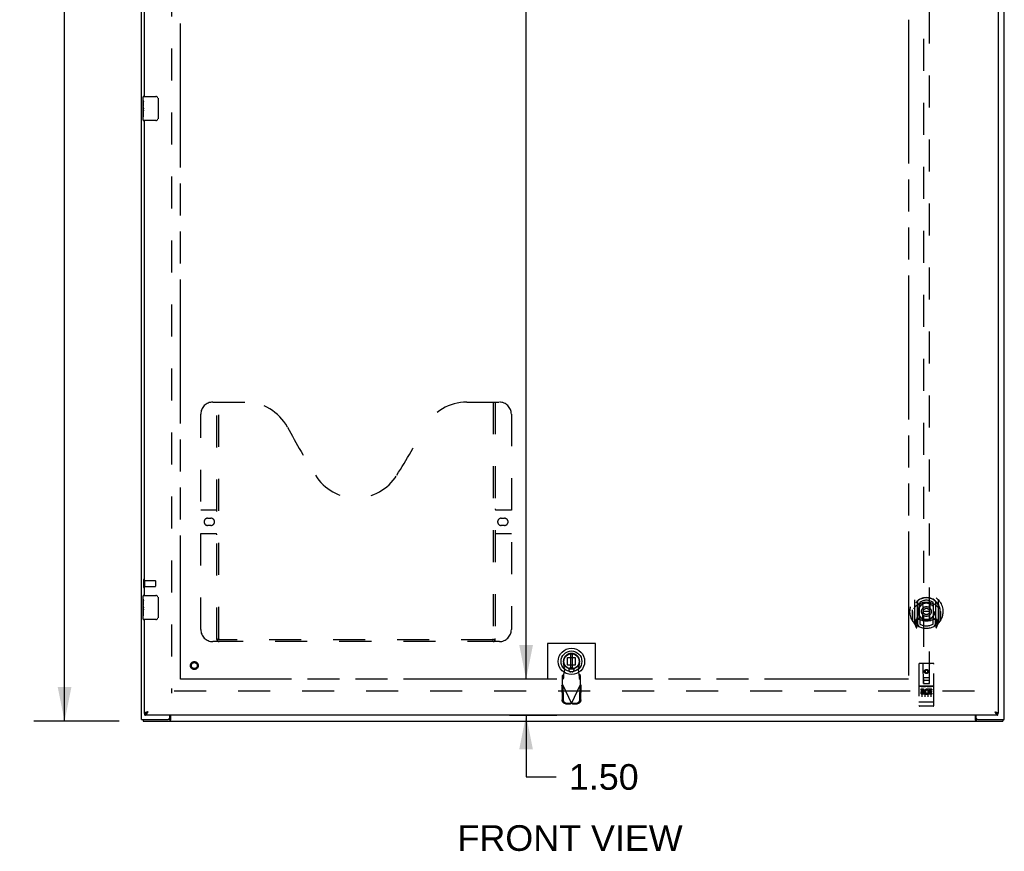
# Model space of a CAD drawing. Header units: inches. Extents: x 0 to 243, y 0 to 157.
# Tile 3 of 9: x 60 to 101, y 39 to 74. Entities that reach past the tile are written whole.
import ezdxf

# ---------------------------------------------------------------- set-up
doc = ezdxf.new("R2010")
doc.units = ezdxf.units.IN
doc.header["$LTSCALE"] = 13.357143
doc.header["$MEASUREMENT"] = 0
doc.linetypes.add('HIDDEN', pattern=[0.2, 0.1, -0.1])
doc.linetypes.add('PHANTOM', pattern=[0.8, 0.45, -0.05, 0.1, -0.05, 0.1, -0.05])
doc.layers.get('0').update_dxf_attribs({"linetype": 'CONTINUOUS'})
for name, color, linetype in [('02___PRT_ALL_AXES', 7, 'CONTINUOUS'), ('AVAILABLE_DOOR_SPACE', 7, 'CONTINUOUS'), ('DEFAULT_2', 8, 'HIDDEN'), ('DIMENSIONS', 7, 'CONTINUOUS')]:
    doc.layers.add(name, color=color, linetype=linetype)
doc.styles.get("Standard").update_dxf_attribs({"font": 'arial.ttf'})
doc.dimstyles.new('DIMSTYLE_1', dxfattribs={"dimtxt": 1.071429, "dimasz": 1.428571, "dimexe": 0.09, "dimexo": 0.07, "dimgap": 0.0375, "dimtad": 0, "dimtih": 1, "dimtoh": 1, "dimzin": 4, "dimdsep": 46, "dimtxsty": 'Standard', "dimblk": '_FILLED', "dimblk1": '_FILLED', "dimblk2": '_FILLED', "dimcen": 0.09, "dimazin": 1, "dimtfac": 1, "dimtdec": 3, "dimtofl": 0, "dimtmove": 0, "dimatfit": 3, "dimldrblk": '_FILLED', "dimfxl": 1, "dimtolj": 1, "dimtzin": 4, "dimarcsym": 0})

# ---------------------------------------------------------------- blocks, each defined once
blk = doc.blocks.new('_FILLED')
at = {"color": 0, "linetype": 'ByBlock'}
blk.add_solid([(0, 0), (-1, 0.2), (-1, -0.2)], dxfattribs=at)
blk = doc.blocks.new('*D2')
at = {"layer": 'DIMENSIONS', "color": 2, "linetype": 'Continuous'}
for p, q in [((82.68, 115.012), (80.707, 115.012)), ((81.394, 115.012), (81.394, 81.833)), ((81.394, 46.512), (81.394, 79.69)), ((82.68, 46.512), (80.756, 46.512))]:
    blk.add_line(p, q, dxfattribs=at)
at = {"layer": 'DIMENSIONS', "color": 2, "linetype": 'Continuous', "xscale": 1.4285714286, "yscale": 1.4285714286, "zscale": 1.4285714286}
for p, rotation in [((81.394, 115.012), 90), ((81.394, 46.512), 270)]:
    blk.add_blockref('_FILLED', p, dxfattribs=dict(at, rotation=rotation))
at = {"layer": 'DIMENSIONS', "color": 2, "linetype": 'Continuous', "insert": (81.394, 81.297), "char_height": 1.0714, "width": 3.74403, "attachment_point": 2, "line_spacing_factor": 0.9}
blk.add_mtext('68.50', dxfattribs=at)
blk = doc.blocks.new('*D3')
at = {"layer": 'DIMENSIONS', "color": 2, "linetype": 'Continuous'}
for p, q in [((81.394, 46.512), (81.394, 49.369)), ((82.68, 46.512), (80.707, 46.512)), ((80.707, 45.012), (82.68, 45.012)), ((81.394, 45.012), (81.394, 42.436)), ((81.394, 42.436), (82.644, 42.436))]:
    blk.add_line(p, q, dxfattribs=at)
at = {"layer": 'DIMENSIONS', "color": 2, "linetype": 'Continuous', "xscale": 1.4285714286, "yscale": 1.4285714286, "zscale": 1.4285714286}
for p, rotation in [((81.394, 46.512), 270), ((81.394, 45.012), 90)]:
    blk.add_blockref('_FILLED', p, dxfattribs=dict(at, rotation=rotation))
at = {"layer": 'DIMENSIONS', "color": 2, "linetype": 'Continuous', "insert": (83.18, 42.972), "char_height": 1.0714, "width": 2.91158, "attachment_point": 1, "line_spacing_factor": 0.9}
blk.add_mtext('1.50', dxfattribs=at)
blk = doc.blocks.new('*D4')
at = {"layer": 'DIMENSIONS', "color": 2, "linetype": 'Continuous'}
for p, q in [((65.475, 90.31), (62.618, 90.31)), ((66.975, 90.31), (69.722, 90.31))]:
    blk.add_line(p, q, dxfattribs=at)
at = {"layer": 'DIMENSIONS', "color": 2, "linetype": 'Continuous', "xscale": 1.4285714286, "yscale": 1.4285714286, "zscale": 1.4285714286}
blk.add_blockref('_FILLED', (65.475, 90.31), dxfattribs=at)
at = {"layer": 'DIMENSIONS', "color": 2, "linetype": 'Continuous', "xscale": 1.4285714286, "yscale": 1.4285714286, "zscale": 1.4285714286, "rotation": 180}
blk.add_blockref('_FILLED', (66.975, 90.31), dxfattribs=at)
at = {"layer": 'DIMENSIONS', "color": 2, "linetype": 'Continuous', "insert": (70.258, 90.846), "char_height": 1.0714, "width": 2.91158, "attachment_point": 1, "line_spacing_factor": 0.9}
blk.add_mtext('1.50', dxfattribs=at)
blk = doc.blocks.new('*D12')
at = {"layer": 'DIMENSIONS', "color": 2, "linetype": 'Continuous'}
for p, q in [((64.413, 116.762), (60.85, 116.762)), ((62.136, 116.762), (62.136, 81.833)), ((62.136, 44.762), (62.136, 79.69)), ((64.413, 44.762), (60.85, 44.762))]:
    blk.add_line(p, q, dxfattribs=at)
at = {"layer": 'DIMENSIONS', "color": 2, "linetype": 'Continuous', "xscale": 1.4285714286, "yscale": 1.4285714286, "zscale": 1.4285714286}
for p, rotation in [((62.136, 116.762), 90), ((62.136, 44.762), 270)]:
    blk.add_blockref('_FILLED', p, dxfattribs=dict(at, rotation=rotation))
at = {"layer": 'DIMENSIONS', "color": 2, "linetype": 'Continuous', "insert": (62.136, 81.297), "char_height": 1.0714, "width": 3.74403, "attachment_point": 2, "line_spacing_factor": 0.9}
blk.add_mtext('72.00', dxfattribs=at)

msp = doc.modelspace()

# ---------------------------------------------------------------- linework, layer by layer
at = {"color": 3, "linetype": 'Continuous'}
for p, q in [((65.35, 44.837), (65.35, 116.687)), ((101.35, 44.837), (101.35, 116.687)), ((101.1, 116.437), (101.1, 45.087)), ((65.35, 44.837), (66.465, 44.837)), ((101.087, 45.012), (65.488, 45.012)), ((65.62, 45.157), (65.6, 45.15)), ((66.525, 44.897), (66.525, 45.012)), ((66.552, 45.012), (66.552, 44.805)), ((100.148, 44.805), (100.148, 45.012)), ((100.175, 44.897), (100.175, 45.012)), ((100.235, 44.837), (101.35, 44.837)), ((65.413, 44.762), (101.287, 44.762))]:
    msp.add_line(p, q, dxfattribs=at)
at = {"color": 7, "linetype": 'Continuous'}
for p, q in [((65.43, 70.845), (65.94, 70.845)), ((66.04, 70.745), (66.04, 69.945)), ((65.415, 70.23), (65.415, 70.263)), ((65.415, 69.86), (65.415, 69.999)), ((65.94, 69.845), (65.43, 69.845)), ((65.43, 50.012), (65.94, 50.012)), ((66.04, 49.912), (66.04, 49.112)), ((65.415, 49.396), (65.415, 49.43)), ((65.415, 49.027), (65.415, 49.166)), ((65.94, 49.012), (65.43, 49.012)), ((65.413, 44.837), (65.413, 44.762)), ((65.475, 45.087), (65.488, 45.087)), ((65.488, 45.012), (65.488, 45.087)), ((65.541, 45.1), (65.548, 45.104)), ((65.548, 45.104), (65.554, 45.107)), ((66.522, 44.837), (66.465, 44.837)), ((66.522, 44.837), (66.522, 44.762)), ((100.235, 44.837), (100.178, 44.837)), ((100.178, 44.837), (100.178, 44.762)), ((101.015, 45.111), (101.021, 45.107)), ((101.021, 45.107), (101.028, 45.104)), ((101.1, 45.087), (101.087, 45.087)), ((101.087, 45.012), (101.087, 45.087)), ((101.287, 44.837), (101.287, 44.762))]:
    msp.add_line(p, q, dxfattribs=at)
at = {"color": 6, "linetype": 'Continuous'}
for p, q in [((83.248, 47.574), (83.248, 46.949)), ((83.327, 46.949), (83.327, 47.574))]:
    msp.add_line(p, q, dxfattribs=at)
at = {"color": 7, "linetype": 'Continuous'}
for points in [[(66.033, 70.781), (66.035, 70.776), (66.037, 70.77), (66.038, 70.764), (66.039, 70.758), (66.04, 70.751), (66.04, 70.745)], [(66.04, 69.945), (66.04, 69.939), (66.039, 69.933), (66.038, 69.926), (66.037, 69.92), (66.035, 69.915), (66.033, 69.909)], [(66.033, 49.948), (66.035, 49.942), (66.037, 49.936), (66.038, 49.93), (66.039, 49.924), (66.04, 49.918), (66.04, 49.912)], [(66.04, 49.112), (66.04, 49.105), (66.039, 49.099), (66.038, 49.093), (66.037, 49.087), (66.035, 49.081), (66.033, 49.076)], [(65.488, 45.087), (65.495, 45.087), (65.501, 45.088), (65.508, 45.089), (65.515, 45.09), (65.521, 45.092), (65.528, 45.094), (65.534, 45.097), (65.541, 45.1)], [(65.554, 45.107), (65.561, 45.111), (65.567, 45.116), (65.574, 45.12), (65.581, 45.125), (65.587, 45.13), (65.594, 45.135), (65.6, 45.14), (65.607, 45.146), (65.614, 45.151), (65.62, 45.157)], [(65.62, 45.157), (65.614, 45.153), (65.608, 45.149), (65.602, 45.145), (65.596, 45.141), (65.591, 45.137), (65.585, 45.133), (65.58, 45.13), (65.575, 45.126), (65.571, 45.122), (65.567, 45.118), (65.563, 45.114), (65.56, 45.111)], [(66.552, 44.858), (66.551, 44.858), (66.55, 44.858), (66.548, 44.858), (66.547, 44.858), (66.546, 44.857), (66.545, 44.857), (66.543, 44.856), (66.542, 44.855), (66.541, 44.854), (66.54, 44.853), (66.539, 44.852), (66.538, 44.851), (66.537, 44.85), (66.536, 44.848), (66.534, 44.847), (66.533, 44.845), (66.532, 44.844), (66.531, 44.843), (66.53, 44.841), (66.529, 44.84), (66.528, 44.839), (66.527, 44.838), (66.526, 44.838), (66.524, 44.837), (66.523, 44.837), (66.522, 44.837)], [(100.148, 44.858), (100.15, 44.858), (100.151, 44.858), (100.152, 44.858), (100.154, 44.858), (100.155, 44.857), (100.156, 44.857), (100.157, 44.856), (100.158, 44.855), (100.16, 44.854), (100.161, 44.853), (100.162, 44.852), (100.163, 44.851), (100.164, 44.85), (100.165, 44.848), (100.166, 44.847), (100.167, 44.845), (100.168, 44.844), (100.169, 44.843), (100.17, 44.841), (100.171, 44.84), (100.173, 44.839), (100.174, 44.838), (100.175, 44.838), (100.176, 44.837), (100.177, 44.837), (100.178, 44.837)], [(100.955, 45.157), (100.961, 45.153), (100.967, 45.149), (100.973, 45.145), (100.979, 45.141), (100.985, 45.137), (100.99, 45.133), (100.995, 45.13), (101, 45.126), (101.005, 45.122), (101.009, 45.118), (101.013, 45.114), (101.015, 45.111)], [(100.955, 45.157), (100.962, 45.151), (100.968, 45.146), (100.975, 45.14), (100.982, 45.135), (100.988, 45.13), (100.995, 45.125), (101.001, 45.12), (101.008, 45.116), (101.015, 45.111)], [(101.028, 45.104), (101.034, 45.1), (101.041, 45.097), (101.048, 45.094), (101.054, 45.092), (101.061, 45.09), (101.067, 45.089), (101.074, 45.088), (101.081, 45.087), (101.087, 45.087)]]:
    msp.add_lwpolyline(points, dxfattribs=at)
at = {"color": 3, "linetype": 'Continuous'}
for points in [[(65.484, 45.103), (65.481, 45.099), (65.479, 45.096), (65.477, 45.093), (65.476, 45.09), (65.475, 45.087)], [(65.551, 45.134), (65.542, 45.131), (65.533, 45.128), (65.525, 45.125), (65.518, 45.122), (65.511, 45.119), (65.504, 45.115), (65.498, 45.112), (65.493, 45.109), (65.488, 45.106), (65.484, 45.103)], [(65.488, 45.012), (65.495, 45.012), (65.501, 45.014), (65.508, 45.016), (65.515, 45.019), (65.521, 45.023), (65.528, 45.028), (65.534, 45.033), (65.541, 45.039), (65.548, 45.046), (65.554, 45.054), (65.561, 45.063), (65.567, 45.072), (65.574, 45.081)], [(65.6, 45.15), (65.589, 45.147), (65.579, 45.144), (65.57, 45.141), (65.56, 45.138), (65.551, 45.134)], [(65.574, 45.081), (65.581, 45.091), (65.587, 45.101), (65.594, 45.112), (65.6, 45.123), (65.607, 45.134), (65.614, 45.145), (65.62, 45.157)], [(66.543, 44.788), (66.541, 44.783), (66.54, 44.781), (66.539, 44.778), (66.538, 44.776), (66.537, 44.774), (66.536, 44.772), (66.535, 44.77), (66.533, 44.769), (66.532, 44.767), (66.531, 44.766), (66.53, 44.765), (66.529, 44.764), (66.527, 44.763), (66.526, 44.762), (66.525, 44.762), (66.524, 44.762), (66.522, 44.762)], [(66.552, 44.805), (66.551, 44.804), (66.55, 44.802), (66.549, 44.8), (66.548, 44.798), (66.546, 44.796), (66.545, 44.793), (66.544, 44.791), (66.543, 44.788)], [(100.148, 44.805), (100.149, 44.804), (100.151, 44.802), (100.152, 44.8), (100.153, 44.798), (100.154, 44.796), (100.155, 44.793), (100.156, 44.791), (100.157, 44.788), (100.16, 44.783)], [(100.955, 45.157), (100.976, 45.15), (100.986, 45.147), (100.996, 45.144), (101.006, 45.141), (101.015, 45.138), (101.025, 45.134)], [(100.955, 45.157), (100.962, 45.145), (100.968, 45.134), (100.975, 45.123), (100.982, 45.112), (100.988, 45.101), (100.995, 45.091)], [(100.995, 45.091), (101.001, 45.081), (101.008, 45.072), (101.015, 45.063), (101.021, 45.054), (101.028, 45.046), (101.034, 45.039), (101.041, 45.033), (101.048, 45.028), (101.054, 45.023), (101.061, 45.019), (101.067, 45.016), (101.074, 45.014), (101.081, 45.012), (101.087, 45.012)], [(101.025, 45.134), (101.034, 45.131), (101.042, 45.128), (101.05, 45.125), (101.058, 45.122), (101.065, 45.119), (101.071, 45.115), (101.077, 45.112), (101.083, 45.109), (101.087, 45.106), (101.091, 45.103)], [(101.091, 45.103), (101.094, 45.099), (101.097, 45.096), (101.099, 45.093), (101.1, 45.09), (101.1, 45.087)], [(100.16, 44.783), (100.161, 44.781), (100.162, 44.778), (100.163, 44.776), (100.164, 44.774), (100.165, 44.772), (100.166, 44.77), (100.167, 44.769), (100.168, 44.767), (100.17, 44.766), (100.171, 44.765), (100.172, 44.764), (100.173, 44.763), (100.174, 44.762), (100.176, 44.762), (100.177, 44.762), (100.178, 44.762)]]:
    msp.add_lwpolyline(points, dxfattribs=at)
at = {"color": 7, "linetype": 'Continuous'}
for radius in [0.551, 0.433, 0.329, 0.317]:
    msp.add_circle((83.288, 47.262), radius, dxfattribs=at)
at = {"color": 6, "linetype": 'Continuous'}
msp.add_circle((83.288, 47.262), 0.315, dxfattribs=at)
at = {"color": 7, "linetype": 'Continuous'}
for centre, radius, start, end in [((65.43, 70.83), 0.015, 90, 180), ((65.94, 70.745), 0.1, 21.1999, 90), ((65.43, 69.86), 0.015, 180, 270), ((65.94, 69.945), 0.1, 270, 338.7946), ((65.43, 49.997), 0.015, 90, 180), ((65.94, 49.912), 0.1, 21.1999, 90), ((65.43, 49.027), 0.015, 180, 270), ((65.94, 49.112), 0.1, 270, 338.7946)]:
    msp.add_arc(centre, radius, start, end, dxfattribs=at)
at = {"color": 3, "linetype": 'Continuous'}
for centre, start, end in [((66.465, 44.897), 270, 360), ((100.235, 44.897), 180, 270)]:
    msp.add_arc(centre, 0.06, start, end, dxfattribs=at)
at = {"layer": '02___PRT_ALL_AXES', "color": 3, "linetype": 'Continuous'}
for p, q in [((65.475, 70.845), (65.475, 90.678)), ((65.475, 50.012), (65.475, 69.845)), ((65.475, 45.087), (65.475, 49.012))]:
    msp.add_line(p, q, dxfattribs=at)
at = {"layer": '02___PRT_ALL_AXES', "color": 7, "linetype": 'Continuous'}
for p, q in [((65.415, 70.686), (65.415, 70.83)), ((65.415, 70.43), (65.415, 70.683)), ((65.424, 70.628), (65.415, 70.628)), ((65.415, 70.46), (65.425, 70.46)), ((65.415, 69.86), (65.415, 70.428)), ((65.418, 70.397), (65.415, 70.397)), ((65.415, 70.266), (65.425, 70.266)), ((65.425, 70.46), (65.425, 70.617)), ((65.425, 70.277), (65.425, 70.33)), ((65.415, 70.23), (65.425, 70.23)), ((65.415, 70.167), (65.425, 70.167)), ((65.415, 69.999), (65.425, 69.999)), ((65.425, 69.999), (65.425, 70.23)), ((65.415, 49.853), (65.415, 49.997)), ((65.415, 49.597), (65.415, 49.85)), ((65.424, 49.795), (65.415, 49.795)), ((65.425, 49.627), (65.425, 49.784)), ((65.415, 49.627), (65.425, 49.627)), ((65.415, 49.027), (65.415, 49.594)), ((65.418, 49.564), (65.415, 49.564)), ((65.415, 49.432), (65.425, 49.432)), ((65.415, 49.396), (65.425, 49.396)), ((65.415, 49.333), (65.425, 49.333)), ((65.425, 49.443), (65.425, 49.496)), ((65.425, 49.166), (65.425, 49.396)), ((65.415, 49.166), (65.425, 49.166))]:
    msp.add_line(p, q, dxfattribs=at)
at = {"layer": '02___PRT_ALL_AXES', "color": 8, "linetype": 'HIDDEN'}
for p, q in [((65.468, 50.636), (65.915, 50.636)), ((65.468, 50.388), (65.468, 50.636)), ((65.468, 50.388), (65.915, 50.388)), ((98.383, 46.222), (97.818, 46.222)), ((97.956, 46.1), (97.863, 46.1)), ((97.863, 46.1), (97.863, 46.058)), ((97.956, 46.058), (97.863, 46.058)), ((98.176, 46.065), (98.163, 46.046)), ((98.172, 46.09), (98.176, 46.088)), ((98.332, 46.1), (98.176, 46.1)), ((98.176, 46.1), (98.176, 46.088)), ((98.176, 46.065), (98.176, 45.887)), ((98.332, 46.058), (98.219, 46.058)), ((98.219, 46.058), (98.219, 46.014)), ((98.332, 46.1), (98.332, 46.058)), ((97.96, 46.014), (97.913, 46.014)), ((97.956, 45.973), (97.927, 45.973)), ((98.02, 45.929), (97.927, 45.929)), ((98.02, 45.887), (97.927, 45.887)), ((98.02, 45.929), (98.02, 45.887)), ((98.152, 45.935), (98.169, 45.896)), ((98.332, 45.887), (98.176, 45.887)), ((98.311, 46.014), (98.219, 46.014)), ((98.311, 45.972), (98.219, 45.972)), ((98.219, 45.972), (98.219, 45.929)), ((98.332, 45.929), (98.219, 45.929)), ((98.311, 46.014), (98.311, 45.972)), ((98.332, 45.929), (98.332, 45.887)), ((98.383, 45.394), (97.818, 45.394))]:
    msp.add_line(p, q, dxfattribs=at)
at = {"layer": '02___PRT_ALL_AXES', "color": 7, "linetype": 'Continuous'}
for points in [[(65.415, 70.686), (65.415, 70.683), (65.416, 70.678), (65.417, 70.673), (65.418, 70.667), (65.419, 70.66), (65.421, 70.653), (65.422, 70.644), (65.423, 70.635)], [(65.415, 70.43), (65.415, 70.423), (65.416, 70.415), (65.417, 70.407), (65.418, 70.398)], [(65.418, 70.398), (65.421, 70.371), (65.422, 70.362), (65.423, 70.354), (65.424, 70.345), (65.425, 70.337), (65.425, 70.33)], [(65.425, 70.277), (65.425, 70.27), (65.424, 70.264), (65.424, 70.258), (65.423, 70.252), (65.423, 70.246), (65.422, 70.241)], [(65.423, 70.635), (65.424, 70.626), (65.425, 70.617)], [(65.415, 49.853), (65.415, 49.849), (65.416, 49.845), (65.417, 49.84), (65.418, 49.834), (65.419, 49.827), (65.421, 49.819), (65.422, 49.811), (65.423, 49.802)], [(65.423, 49.802), (65.424, 49.793), (65.425, 49.784)], [(65.415, 49.597), (65.415, 49.59), (65.416, 49.582), (65.417, 49.574), (65.418, 49.565)], [(65.418, 49.565), (65.421, 49.538), (65.422, 49.529), (65.423, 49.52), (65.424, 49.512), (65.425, 49.504), (65.425, 49.496)], [(65.425, 49.443), (65.425, 49.437), (65.424, 49.431), (65.424, 49.425), (65.423, 49.419), (65.423, 49.413), (65.422, 49.407)]]:
    msp.add_lwpolyline(points, dxfattribs=at)
at = {"layer": '02___PRT_ALL_AXES', "color": 8, "linetype": 'HIDDEN'}
for centre, radius in [((67.55, 47.087), 0.124), ((98.1, 46.839), 0.085)]:
    msp.add_circle(centre, radius, dxfattribs=at)
for centre, radius, start, end in [((97.956, 46.037), 0.0635, 270, 90), ((97.956, 46.036), 0.0219, 280.307, 90), ((98.126, 45.994), 0.107, 64.2636, 293.4027), ((98.126, 45.994), 0.0639, 54.8895, 293.4026), ((97.927, 45.951), 0.0644, 102.2995, 270.0775), ((97.927, 45.951), 0.0219, 89.9011, 270)]:
    msp.add_arc(centre, radius, start, end, dxfattribs=at)
at = {"layer": '02___PRT_ALL_AXES', "color": 7, "linetype": 'Continuous'}
for centre in [(65.615, 70.263), (65.615, 49.43)]:
    msp.add_ellipse(centre, major_axis=(0.2, 0), ratio=0.432808, start_param=3.141593, end_param=3.403409, dxfattribs=at)
at = {"layer": 'AVAILABLE_DOOR_SPACE', "color": 4, "linetype": 'PHANTOM'}
for p, q in [((66.975, 46.512), (66.975, 115.012)), ((97.35, 74.054), (97.35, 46.512)), ((84.288, 48.012), (82.288, 48.012)), ((82.288, 48.012), (82.288, 46.512)), ((84.288, 46.512), (84.288, 48.012)), ((82.288, 46.512), (66.975, 46.512)), ((97.35, 46.512), (84.288, 46.512))]:
    msp.add_line(p, q, dxfattribs=at)
at = {"layer": 'DEFAULT_2', "color": 8, "linetype": 'HIDDEN'}
for p, q in [((66.6, 115.587), (66.6, 45.937)), ((97.975, 78.591), (97.975, 46.339)), ((98.225, 46.339), (98.225, 78.591)), ((68.32, 58.087), (69.675, 58.087)), ((68.495, 48.177), (68.495, 58.087)), ((68.575, 48.207), (68.575, 58.087)), ((78.925, 58.087), (80.28, 58.087)), ((80.025, 58.087), (80.025, 48.207)), ((80.105, 58.087), (80.105, 48.177)), ((67.82, 48.587), (67.82, 57.587)), ((80.78, 57.587), (80.78, 48.587)), ((67.82, 53.587), (68.455, 53.587)), ((80.145, 53.587), (80.78, 53.587)), ((68.107, 53.237), (68.244, 53.237)), ((80.357, 53.237), (80.494, 53.237)), ((68.244, 52.937), (68.107, 52.937)), ((80.494, 52.937), (80.357, 52.937)), ((68.455, 52.587), (67.82, 52.587)), ((80.78, 52.587), (80.145, 52.587)), ((65.425, 50.654), (65.425, 50.37)), ((65.468, 50.654), (65.468, 50.37)), ((65.925, 50.626), (65.925, 50.398)), ((97.6, 49.826), (97.6, 48.859)), ((97.718, 49.772), (97.718, 48.756)), ((97.725, 49.767), (97.725, 48.764)), ((97.825, 49.728), (97.825, 49.625)), ((98.375, 49.625), (98.375, 49.728)), ((98.475, 49.767), (98.475, 48.764)), ((98.483, 49.772), (98.483, 48.756)), ((98.6, 48.859), (98.6, 49.826)), ((97.518, 49.342), (97.533, 49.342)), ((97.518, 49.342), (97.518, 48.954)), ((97.525, 49.409), (97.525, 49.412)), ((97.525, 48.951), (97.525, 49.409)), ((97.818, 49.024), (97.818, 49.655)), ((97.937, 48.998), (97.968, 49.342)), ((97.938, 49.682), (97.968, 49.342)), ((98.233, 49.342), (97.968, 49.342)), ((98.263, 49.682), (98.233, 49.342)), ((98.263, 48.998), (98.233, 49.342)), ((98.383, 49.655), (98.383, 49.024)), ((98.683, 49.342), (98.668, 49.342)), ((98.675, 49.409), (98.675, 49.412)), ((98.675, 48.951), (98.675, 49.409)), ((98.683, 49.342), (98.683, 48.954)), ((97.718, 49.013), (97.658, 49.013)), ((97.658, 49.013), (97.658, 48.863)), ((97.695, 48.937), (97.666, 48.891)), ((97.728, 48.996), (97.728, 48.789)), ((97.818, 49.014), (97.745, 49.014)), ((97.814, 49.016), (97.748, 49.016)), ((97.825, 49.064), (97.825, 48.811)), ((98.375, 48.811), (98.375, 49.064)), ((98.455, 49.014), (98.383, 49.014)), ((98.453, 49.016), (98.387, 49.016)), ((98.473, 48.789), (98.473, 48.996)), ((98.543, 49.013), (98.483, 49.013)), ((98.534, 48.891), (98.505, 48.937)), ((98.543, 48.863), (98.543, 49.013)), ((97.605, 48.848), (97.675, 48.672)), ((97.658, 48.863), (97.718, 48.863)), ((97.67, 48.883), (97.725, 48.883)), ((97.696, 48.773), (97.701, 48.769)), ((97.704, 48.675), (97.718, 48.756)), ((97.795, 48.714), (97.725, 48.823)), ((98.475, 48.823), (98.405, 48.714)), ((98.475, 48.883), (98.53, 48.883)), ((98.483, 48.863), (98.543, 48.863)), ((98.483, 48.756), (98.497, 48.675)), ((98.504, 48.772), (98.504, 48.773)), ((98.504, 48.772), (98.504, 48.773)), ((98.504, 48.772), (98.504, 48.772)), ((98.526, 48.672), (98.596, 48.848)), ((80.28, 48.087), (68.32, 48.087)), ((80.021, 48.167), (68.579, 48.167)), ((83.128, 47.421), (83.447, 47.421)), ((83.128, 47.102), (83.128, 47.421)), ((83.447, 47.421), (83.447, 47.102)), ((83.012, 46.907), (82.958, 47.202)), ((82.974, 46.711), (83.012, 46.907)), ((83.447, 47.102), (83.128, 47.102)), ((83.311, 46.994), (83.264, 46.994)), ((83.617, 47.202), (83.563, 46.907)), ((83.563, 46.907), (83.601, 46.711)), ((97.788, 47.149), (97.788, 45.424)), ((98.383, 47.179), (97.818, 47.179)), ((97.974, 46.339), (97.97, 47.149)), ((98.1, 46.912), (98.038, 46.876)), ((98.038, 46.876), (98.048, 46.87)), ((98.038, 46.876), (98.038, 46.803)), ((98.1, 46.9), (98.048, 46.87)), ((98.048, 46.87), (98.048, 46.809)), ((98.163, 46.876), (98.1, 46.912)), ((98.1, 46.912), (98.1, 46.9)), ((98.153, 46.87), (98.1, 46.9)), ((98.163, 46.876), (98.153, 46.87)), ((98.153, 46.809), (98.153, 46.87)), ((98.163, 46.803), (98.163, 46.876)), ((98.227, 46.339), (98.23, 47.149)), ((98.413, 45.424), (98.413, 47.149)), ((82.96, 46.707), (82.914, 46.665)), ((82.914, 46.291), (82.914, 46.665)), ((82.914, 46.51), (82.96, 46.552)), ((82.96, 46.552), (82.96, 46.707)), ((83.311, 46.821), (83.264, 46.821)), ((83.662, 46.665), (83.616, 46.707)), ((83.616, 46.707), (83.616, 46.552)), ((83.616, 46.552), (83.662, 46.51)), ((83.662, 46.291), (83.662, 46.665)), ((97.973, 46.589), (98.228, 46.589)), ((98.185, 46.464), (98.015, 46.464)), ((98.038, 46.803), (98.048, 46.809)), ((98.038, 46.803), (98.1, 46.767)), ((98.048, 46.809), (98.1, 46.779)), ((98.1, 46.779), (98.153, 46.809)), ((98.1, 46.767), (98.163, 46.803)), ((98.1, 46.767), (98.1, 46.779)), ((98.163, 46.803), (98.153, 46.809)), ((82.886, 46.243), (82.927, 46.263)), ((82.886, 46.243), (82.896, 45.653)), ((82.914, 46.291), (83.288, 45.504)), ((82.927, 46.263), (82.937, 45.673)), ((83.288, 45.504), (83.662, 46.291)), ((83.638, 45.673), (83.648, 46.263)), ((83.648, 46.263), (83.69, 46.243)), ((83.68, 45.653), (83.69, 46.243)), ((97.818, 46.222), (98.383, 46.222)), ((97.889, 46.206), (98.061, 46.206)), ((97.913, 46.091), (97.913, 45.785)), ((97.974, 46.339), (97.975, 46.339)), ((97.975, 46.339), (98.225, 46.339)), ((98.038, 46.091), (98.038, 45.785)), ((98.139, 46.206), (98.311, 46.206)), ((98.163, 46.091), (98.163, 45.785)), ((98.225, 46.339), (98.227, 46.339)), ((98.288, 46.091), (98.288, 45.785)), ((100.1, 46.012), (66.6, 46.012)), ((83.05, 45.494), (83.243, 45.49)), ((83.092, 45.514), (83.285, 45.51)), ((83.285, 45.51), (83.243, 45.49)), ((83.288, 45.504), (83.265, 45.497)), ((83.303, 45.499), (83.288, 45.504)), ((83.291, 45.51), (83.484, 45.514)), ((83.332, 45.49), (83.291, 45.51)), ((83.318, 45.495), (83.303, 45.499)), ((83.332, 45.49), (83.318, 45.495)), ((83.332, 45.49), (83.525, 45.494)), ((97.805, 45.553), (97.804, 45.553)), ((97.806, 45.553), (97.805, 45.553)), ((97.807, 45.553), (97.806, 45.553)), ((97.808, 45.553), (97.807, 45.553)), ((97.807, 45.553), (97.807, 45.553)), ((97.809, 45.553), (97.808, 45.553)), ((97.81, 45.553), (97.809, 45.553)), ((97.811, 45.552), (97.81, 45.553)), ((97.812, 45.552), (97.811, 45.552)), ((97.811, 45.552), (97.811, 45.552)), ((97.815, 45.552), (97.814, 45.552)), ((97.814, 45.552), (97.814, 45.552)), ((97.816, 45.552), (97.815, 45.552)), ((97.817, 45.552), (97.816, 45.552)), ((97.818, 45.552), (97.817, 45.552)), ((98.383, 45.552), (97.818, 45.552)), ((98.068, 45.394), (97.883, 45.394)), ((98.318, 45.394), (98.133, 45.394)), ((98.383, 45.552), (98.384, 45.552)), ((98.384, 45.552), (98.385, 45.552)), ((98.385, 45.552), (98.386, 45.552)), ((98.386, 45.552), (98.387, 45.552)), ((98.387, 45.552), (98.388, 45.552)), ((98.387, 45.552), (98.387, 45.552)), ((98.388, 45.552), (98.389, 45.552)), ((98.389, 45.552), (98.39, 45.552)), ((98.39, 45.552), (98.391, 45.553)), ((98.391, 45.553), (98.392, 45.553)), ((98.391, 45.553), (98.391, 45.553)), ((98.392, 45.553), (98.393, 45.553)), ((98.393, 45.553), (98.394, 45.553)), ((98.394, 45.553), (98.395, 45.553)), ((98.395, 45.553), (98.396, 45.553)), ((98.395, 45.553), (98.395, 45.553)), ((98.396, 45.553), (98.397, 45.553))]:
    msp.add_line(p, q, dxfattribs=at)
for points in [[(97.912, 49.699), (97.918, 49.701), (97.923, 49.702), (97.929, 49.703), (97.934, 49.705), (97.939, 49.706), (97.945, 49.707), (97.95, 49.708), (97.956, 49.71), (97.961, 49.711), (97.967, 49.712), (97.972, 49.713), (97.978, 49.714), (97.983, 49.715), (97.989, 49.716), (97.994, 49.717), (98, 49.718), (98.005, 49.718), (98.011, 49.719), (98.017, 49.72), (98.022, 49.72), (98.028, 49.721), (98.033, 49.722), (98.039, 49.722), (98.044, 49.723), (98.05, 49.723), (98.056, 49.723), (98.061, 49.724), (98.067, 49.724), (98.072, 49.724), (98.078, 49.724), (98.083, 49.725), (98.089, 49.725), (98.095, 49.725), (98.1, 49.725), (98.106, 49.725), (98.111, 49.725), (98.117, 49.725), (98.123, 49.724), (98.128, 49.724), (98.134, 49.724), (98.139, 49.724), (98.145, 49.723), (98.151, 49.723), (98.156, 49.723), (98.162, 49.722), (98.167, 49.722), (98.173, 49.721), (98.178, 49.72), (98.184, 49.72), (98.19, 49.719), (98.195, 49.718), (98.201, 49.718), (98.206, 49.717), (98.212, 49.716), (98.217, 49.715), (98.223, 49.714), (98.228, 49.713), (98.234, 49.712), (98.239, 49.711), (98.245, 49.71), (98.25, 49.708), (98.256, 49.707), (98.261, 49.706), (98.267, 49.705), (98.272, 49.703), (98.277, 49.702), (98.283, 49.701), (98.288, 49.699)], [(97.646, 49.557), (97.644, 49.556), (97.643, 49.555), (97.641, 49.553), (97.64, 49.552), (97.638, 49.55), (97.636, 49.549), (97.635, 49.547), (97.633, 49.545), (97.631, 49.543), (97.629, 49.542), (97.628, 49.54), (97.626, 49.538), (97.624, 49.535), (97.622, 49.533), (97.62, 49.531), (97.618, 49.529), (97.616, 49.526), (97.614, 49.524), (97.612, 49.521), (97.61, 49.518), (97.607, 49.515), (97.605, 49.512), (97.603, 49.509), (97.6, 49.506), (97.598, 49.503), (97.596, 49.499), (97.593, 49.496), (97.591, 49.492), (97.588, 49.488), (97.585, 49.484), (97.583, 49.48), (97.58, 49.475), (97.577, 49.471), (97.574, 49.466), (97.571, 49.461), (97.568, 49.456)], [(98.633, 49.456), (98.63, 49.461), (98.627, 49.466), (98.624, 49.471), (98.621, 49.475), (98.618, 49.48), (98.615, 49.484), (98.613, 49.488), (98.61, 49.492), (98.607, 49.496), (98.605, 49.499), (98.602, 49.503), (98.6, 49.506), (98.598, 49.509), (98.595, 49.512), (98.593, 49.515), (98.591, 49.518), (98.589, 49.521), (98.587, 49.524), (98.585, 49.526), (98.583, 49.529), (98.581, 49.531), (98.579, 49.533), (98.577, 49.535), (98.575, 49.538), (98.573, 49.54), (98.571, 49.542), (98.569, 49.543), (98.567, 49.545), (98.566, 49.547), (98.564, 49.549), (98.562, 49.55), (98.561, 49.552), (98.559, 49.553), (98.558, 49.555), (98.556, 49.556), (98.555, 49.557)], [(68.485, 48.207), (68.501, 48.196), (68.517, 48.186), (68.533, 48.178), (68.549, 48.172), (68.564, 48.168), (68.579, 48.167)], [(80.021, 48.167), (80.036, 48.168), (80.052, 48.172), (80.067, 48.178), (80.083, 48.186), (80.099, 48.196), (80.115, 48.207)], [(82.96, 46.552), (82.961, 46.555), (82.962, 46.56), (82.963, 46.567), (82.964, 46.575), (82.965, 46.584), (82.966, 46.595), (82.967, 46.607), (82.968, 46.62), (82.969, 46.633), (82.97, 46.648), (82.971, 46.663), (82.972, 46.679), (82.974, 46.711)], [(82.974, 46.711), (82.972, 46.71), (82.969, 46.709), (82.967, 46.708), (82.965, 46.707), (82.962, 46.707), (82.96, 46.707)], [(83.616, 46.707), (83.613, 46.707), (83.611, 46.707), (83.608, 46.708), (83.606, 46.709), (83.604, 46.71), (83.601, 46.711)], [(83.601, 46.711), (83.602, 46.694), (83.604, 46.663)], [(83.604, 46.663), (83.605, 46.648), (83.606, 46.633), (83.607, 46.62), (83.608, 46.607), (83.609, 46.595), (83.611, 46.584), (83.612, 46.575), (83.613, 46.567), (83.614, 46.56), (83.615, 46.555), (83.616, 46.552)], [(82.886, 46.243), (82.89, 46.251), (82.895, 46.259), (82.899, 46.267)], [(82.899, 46.267), (82.909, 46.283), (82.914, 46.291)], [(83.662, 46.291), (83.671, 46.275), (83.676, 46.267), (83.681, 46.259), (83.685, 46.251), (83.69, 46.243)], [(97.883, 46.205), (97.883, 46.205), (97.883, 46.205), (97.883, 46.205), (97.883, 46.205), (97.883, 46.205), (97.883, 46.205), (97.883, 46.205), (97.883, 46.205), (97.884, 46.205), (97.884, 46.205), (97.884, 46.205), (97.884, 46.206), (97.884, 46.206), (97.884, 46.206), (97.884, 46.206), (97.884, 46.206), (97.885, 46.206), (97.885, 46.206), (97.885, 46.206), (97.885, 46.206), (97.885, 46.206), (97.885, 46.206), (97.885, 46.206), (97.885, 46.206), (97.886, 46.206), (97.886, 46.206), (97.886, 46.206), (97.886, 46.206), (97.886, 46.206), (97.886, 46.206), (97.887, 46.206), (97.887, 46.206), (97.887, 46.206), (97.887, 46.206), (97.887, 46.206), (97.887, 46.206), (97.888, 46.206), (97.888, 46.206), (97.888, 46.206), (97.888, 46.206), (97.888, 46.206), (97.889, 46.206), (97.889, 46.206), (97.889, 46.206), (97.889, 46.206)], [(98.061, 46.206), (98.061, 46.206), (98.062, 46.206), (98.062, 46.206), (98.062, 46.206), (98.062, 46.206), (98.062, 46.206), (98.063, 46.206), (98.063, 46.206), (98.063, 46.206), (98.063, 46.206), (98.063, 46.206), (98.063, 46.206), (98.064, 46.206), (98.064, 46.206), (98.064, 46.206), (98.064, 46.206), (98.064, 46.206), (98.064, 46.206), (98.065, 46.206), (98.065, 46.206), (98.065, 46.206), (98.065, 46.206), (98.065, 46.206), (98.065, 46.206), (98.065, 46.206), (98.066, 46.206), (98.066, 46.206), (98.066, 46.206), (98.066, 46.206), (98.066, 46.206), (98.066, 46.206), (98.066, 46.206), (98.066, 46.206), (98.067, 46.206), (98.067, 46.205), (98.067, 46.205), (98.067, 46.205), (98.067, 46.205), (98.067, 46.205), (98.067, 46.205), (98.067, 46.205), (98.067, 46.205), (98.067, 46.205), (98.068, 46.205), (98.068, 46.205), (98.068, 46.205)], [(98.133, 46.205), (98.133, 46.205), (98.133, 46.205), (98.133, 46.205), (98.133, 46.205), (98.133, 46.205), (98.133, 46.205), (98.133, 46.205), (98.134, 46.205), (98.134, 46.205), (98.134, 46.205), (98.134, 46.205), (98.134, 46.206), (98.134, 46.206), (98.134, 46.206), (98.134, 46.206), (98.134, 46.206), (98.135, 46.206), (98.135, 46.206), (98.135, 46.206), (98.135, 46.206), (98.135, 46.206), (98.135, 46.206), (98.135, 46.206), (98.135, 46.206), (98.136, 46.206), (98.136, 46.206), (98.136, 46.206), (98.136, 46.206), (98.136, 46.206), (98.136, 46.206), (98.137, 46.206), (98.137, 46.206), (98.137, 46.206), (98.137, 46.206), (98.137, 46.206), (98.137, 46.206), (98.138, 46.206), (98.138, 46.206), (98.138, 46.206), (98.138, 46.206), (98.138, 46.206), (98.139, 46.206), (98.139, 46.206), (98.139, 46.206), (98.139, 46.206)], [(98.311, 46.206), (98.311, 46.206), (98.312, 46.206), (98.312, 46.206), (98.312, 46.206), (98.312, 46.206), (98.312, 46.206), (98.313, 46.206), (98.313, 46.206), (98.313, 46.206), (98.313, 46.206), (98.313, 46.206), (98.313, 46.206), (98.314, 46.206), (98.314, 46.206), (98.314, 46.206), (98.314, 46.206), (98.314, 46.206), (98.314, 46.206), (98.315, 46.206), (98.315, 46.206), (98.315, 46.206), (98.315, 46.206), (98.315, 46.206), (98.315, 46.206), (98.315, 46.206), (98.316, 46.206), (98.316, 46.206), (98.316, 46.206), (98.316, 46.206), (98.316, 46.206), (98.316, 46.206), (98.316, 46.206), (98.316, 46.206), (98.317, 46.206), (98.317, 46.205), (98.317, 46.205), (98.317, 46.205), (98.317, 46.205), (98.317, 46.205), (98.317, 46.205), (98.317, 46.205), (98.317, 46.205), (98.317, 46.205), (98.318, 46.205), (98.318, 46.205), (98.318, 46.205)], [(83.05, 45.494), (83.035, 45.495), (83.02, 45.497), (83.006, 45.501), (82.992, 45.507), (82.978, 45.514), (82.965, 45.522), (82.953, 45.531), (82.942, 45.542), (82.932, 45.553), (82.923, 45.565), (82.915, 45.579), (82.908, 45.593), (82.903, 45.607), (82.899, 45.622), (82.897, 45.637), (82.896, 45.653)], [(82.937, 45.673), (82.938, 45.657), (82.941, 45.642), (82.945, 45.627), (82.95, 45.612), (82.956, 45.599), (82.964, 45.585), (82.973, 45.573), (82.984, 45.561), (82.995, 45.551), (83.007, 45.541), (83.02, 45.533), (83.033, 45.527), (83.047, 45.521), (83.062, 45.517), (83.077, 45.515), (83.092, 45.514)], [(83.484, 45.514), (83.499, 45.515), (83.513, 45.517), (83.528, 45.521), (83.542, 45.527), (83.556, 45.533), (83.569, 45.541), (83.581, 45.551), (83.592, 45.561), (83.602, 45.573), (83.611, 45.585), (83.619, 45.599), (83.626, 45.612), (83.631, 45.627), (83.635, 45.642), (83.637, 45.657), (83.638, 45.673)], [(83.68, 45.653), (83.679, 45.637), (83.676, 45.622), (83.672, 45.607), (83.667, 45.593), (83.661, 45.579), (83.653, 45.565), (83.644, 45.553), (83.633, 45.542), (83.622, 45.531), (83.61, 45.522), (83.597, 45.514), (83.584, 45.507), (83.57, 45.501), (83.555, 45.497), (83.54, 45.495), (83.525, 45.494)], [(83.265, 45.497), (83.25, 45.493), (83.243, 45.49)], [(97.804, 45.553), (97.804, 45.553), (97.803, 45.553), (97.803, 45.553), (97.803, 45.553), (97.802, 45.553), (97.802, 45.553), (97.801, 45.553), (97.801, 45.554), (97.801, 45.554), (97.8, 45.554), (97.8, 45.554), (97.8, 45.554), (97.799, 45.554), (97.799, 45.554), (97.799, 45.554), (97.798, 45.554), (97.798, 45.554), (97.798, 45.554), (97.797, 45.554), (97.797, 45.554), (97.797, 45.554), (97.797, 45.554), (97.796, 45.555), (97.796, 45.555), (97.796, 45.555), (97.795, 45.555), (97.795, 45.555), (97.795, 45.555), (97.795, 45.555), (97.794, 45.555), (97.794, 45.555), (97.794, 45.555), (97.794, 45.555), (97.793, 45.555), (97.793, 45.555), (97.793, 45.556), (97.793, 45.556), (97.792, 45.556), (97.792, 45.556), (97.792, 45.556), (97.792, 45.556), (97.791, 45.556), (97.791, 45.556), (97.791, 45.556), (97.791, 45.556), (97.791, 45.556), (97.791, 45.557), (97.79, 45.557), (97.79, 45.557), (97.79, 45.557), (97.79, 45.557), (97.79, 45.557), (97.79, 45.557), (97.789, 45.557), (97.789, 45.557), (97.789, 45.557), (97.789, 45.558), (97.789, 45.558), (97.789, 45.558), (97.789, 45.558), (97.789, 45.558), (97.789, 45.558), (97.788, 45.558), (97.788, 45.558), (97.788, 45.558), (97.788, 45.558), (97.788, 45.559), (97.788, 45.559), (97.788, 45.559), (97.788, 45.559), (97.788, 45.559), (97.788, 45.559), (97.788, 45.559), (97.788, 45.559), (97.788, 45.559), (97.788, 45.559), (97.788, 45.56), (97.788, 45.56)], [(97.814, 45.552), (97.813, 45.552), (97.812, 45.552)], [(98.397, 45.553), (98.397, 45.553), (98.398, 45.553), (98.398, 45.553), (98.398, 45.553), (98.399, 45.553), (98.399, 45.553), (98.399, 45.554), (98.4, 45.554), (98.4, 45.554), (98.4, 45.554), (98.401, 45.554), (98.401, 45.554), (98.401, 45.554), (98.402, 45.554), (98.402, 45.554), (98.402, 45.554), (98.403, 45.554), (98.403, 45.554), (98.403, 45.554), (98.404, 45.554), (98.404, 45.554), (98.404, 45.555), (98.405, 45.555), (98.405, 45.555), (98.405, 45.555), (98.405, 45.555), (98.406, 45.555), (98.406, 45.555), (98.406, 45.555), (98.406, 45.555), (98.407, 45.555), (98.407, 45.555), (98.407, 45.555), (98.407, 45.555), (98.408, 45.556), (98.408, 45.556), (98.408, 45.556), (98.408, 45.556), (98.409, 45.556), (98.409, 45.556), (98.409, 45.556), (98.409, 45.556), (98.409, 45.556), (98.41, 45.556), (98.41, 45.556), (98.41, 45.557), (98.41, 45.557), (98.41, 45.557), (98.41, 45.557), (98.411, 45.557), (98.411, 45.557), (98.411, 45.557), (98.411, 45.557), (98.411, 45.557), (98.411, 45.557), (98.411, 45.558), (98.412, 45.558), (98.412, 45.558), (98.412, 45.558), (98.412, 45.558), (98.412, 45.558), (98.412, 45.558), (98.412, 45.558), (98.412, 45.558), (98.412, 45.558), (98.412, 45.559), (98.412, 45.559), (98.413, 45.559), (98.413, 45.559), (98.413, 45.559), (98.413, 45.559), (98.413, 45.559), (98.413, 45.559), (98.413, 45.559), (98.413, 45.559), (98.413, 45.56), (98.413, 45.56)]]:
    msp.add_lwpolyline(points, dxfattribs=at)
for centre, radius in [((98.1, 49.344), 0.35), ((98.1, 49.344), 0.335), ((98.1, 49.344), 0.205), ((98.1, 49.344), 0.133), ((67.55, 47.087), 0.164), ((67.55, 47.087), 0.124), ((98.1, 46.839), 0.0845)]:
    msp.add_circle(centre, radius, dxfattribs=at)
for centre, radius, start, end in [((68.32, 57.587), 0.5, 90, 180), ((69.675, 56.087), 2, 28.4813, 90), ((78.925, 56.087), 2, 90, 151.5187), ((80.28, 57.587), 0.5, 0, 90), ((105.983, 75.785), 39.307, 208.4813, 211.8705), ((42.617, 75.785), 39.307, 328.1295, 331.5187), ((74.3, 56.087), 2, 211.8705, 328.1295), ((68.455, 53.627), 0.04, 270, 360), ((80.145, 53.627), 0.04, 180, 270), ((68.107, 53.087), 0.15, 90, 270), ((68.244, 53.087), 0.15, 270, 90), ((80.357, 53.087), 0.15, 90, 270), ((80.494, 53.087), 0.15, 270, 90), ((68.455, 52.547), 0.04, 0, 90), ((80.145, 52.547), 0.04, 90, 180), ((65.447, 50.654), 0.0215, 0, 180), ((65.915, 50.626), 0.01, 0, 90), ((65.447, 50.37), 0.0215, 180, 360), ((65.915, 50.398), 0.01, 270, 360), ((98.1, 49.342), 0.7, 305.5126, 234.4874), ((98.1, 49.34), 0.583, 0.2464, 179.7536), ((98.1, 49.334), 0.58, 7.6622, 172.3378), ((97.615, 49.826), 0.015, 135.0748, 180), ((98.1, 49.025), 0.7, 49.529, 130.471), ((97.733, 49.772), 0.015, 130.3587, 180), ((97.745, 49.767), 0.02, 129.3378, 179.9984), ((98.1, 49.334), 0.48, 55.0461, 124.9539), ((98.455, 49.767), 0.02, 0, 50.6594), ((98.468, 49.772), 0.015, 0, 49.6413), ((98.585, 49.826), 0.015, 0, 44.9252), ((97.545, 49.409), 0.02, 172.3378, 180), ((97.833, 49.655), 0.015, 112.9863, 180), ((97.855, 49.625), 0.03, 180, 311.1261), ((98.1, 49.344), 0.343, 48.8739, 131.1261), ((97.918, 49.68), 0.02, 5.0796, 105.5752), ((98.283, 49.68), 0.02, 74.4248, 174.9204), ((98.345, 49.625), 0.03, 228.8739, 360), ((98.368, 49.655), 0.015, 0, 67.0137), ((98.655, 49.409), 0.02, 0, 7.6622), ((97.545, 48.951), 0.02, 180, 215.2961), ((98.1, 49.344), 0.7, 215.2961, 324.7039), ((98.1, 49.655), 0.7, 233.2319, 306.7681), ((97.537, 49.038), 0.188, 327.3208, 360), ((97.745, 48.994), 0.02, 90, 180), ((97.748, 48.996), 0.02, 90, 180), ((97.814, 48.996), 0.02, 66.536, 90), ((97.833, 49.024), 0.015, 180, 247.0137), ((98.1, 49.657), 0.7, 246.536, 293.464), ((97.855, 49.064), 0.03, 48.8739, 180), ((98.1, 49.344), 0.343, 228.8739, 311.1261), ((97.917, 49), 0.02, 254.3869, 354.9204), ((98.283, 49), 0.02, 185.0796, 285.6131), ((98.345, 49.064), 0.03, 0, 131.1261), ((98.368, 49.024), 0.015, 292.9863, 360), ((98.387, 48.996), 0.02, 90, 113.464), ((98.453, 48.996), 0.02, 0, 90), ((98.455, 48.994), 0.02, 0, 90), ((98.663, 49.038), 0.188, 180, 212.6792), ((98.655, 48.951), 0.02, 324.7039, 360), ((68.32, 48.587), 0.5, 180, 270), ((80.28, 48.587), 0.5, 270, 360), ((97.615, 48.859), 0.015, 180, 224.9252), ((97.67, 48.888), 0.005, 147.3208, 270), ((97.689, 48.678), 0.015, 201.8041, 350), ((97.705, 48.789), 0.02, 234.4874, 360), ((97.708, 48.789), 0.02, 234.7457, 360), ((97.745, 48.764), 0.02, 180, 238.5295), ((98.1, 49.344), 0.6, 242.7204, 297.2796), ((98.455, 48.764), 0.02, 301.4688, 359.9992), ((98.493, 48.789), 0.02, 180, 305.2543), ((98.495, 48.789), 0.02, 180, 305.5126), ((98.512, 48.678), 0.015, 190, 338.1959), ((98.53, 48.888), 0.005, 270, 32.6792), ((98.585, 48.859), 0.015, 315.0748, 360), ((68.585, 48.177), 0.09, 180, 270), ((68.615, 48.207), 0.04, 180, 270), ((79.985, 48.207), 0.04, 270, 360), ((80.015, 48.177), 0.09, 270, 360), ((83.288, 47.262), 0.335, 349.673, 190.327), ((83.264, 46.907), 0.0866, 90, 270), ((83.311, 46.907), 0.0866, 270, 90), ((97.818, 47.149), 0.03, 90, 180), ((97.94, 47.149), 0.03, 0, 90), ((98.26, 47.149), 0.03, 90, 180), ((98.383, 47.149), 0.03, 0, 90), ((98.015, 46.424), 0.04, 90, 180), ((98.185, 46.424), 0.04, 0, 90), ((97.818, 46.252), 0.03, 180, 270), ((98.015, 46.379), 0.04, 180, 270), ((98.185, 46.379), 0.04, 270, 360), ((98.383, 46.252), 0.03, 270, 360), ((97.818, 45.424), 0.03, 180, 270), ((98.383, 45.424), 0.03, 270, 360)]:
    msp.add_arc(centre, radius, start, end, dxfattribs=at)

# ---------------------------------------------------------------- texts
at = {"layer": 'DIMENSIONS', "color": 2, "linetype": 'Continuous', "insert": (83.231, 40.421), "char_height": 1.0714, "width": 9.376, "attachment_point": 2, "line_spacing_factor": 0.9}
msp.add_mtext('FRONT VIEW', dxfattribs=at)

# ---------------------------------------------------------------- dimensions: what is measured, and where the dimension line sits
at = {"layer": 'DIMENSIONS', "color": 2, "linetype": 'Continuous'}
for base, p1, p2, angle, picture, middle in [((62.136, 44.762), (64.483, 116.762), (64.483, 44.762), 270, '*D12', (62.135, 80.756)), ((65.475, 90.31), (66.975, 115.012), (65.475, 50.853), 180, '*D4', (71.76, 90.304)), ((81.394, 46.512), (82.75, 115.012), (82.75, 46.512), 270, '*D2', (81.386, 80.756)), ((81.394, 45.012), (82.75, 46.512), (82.75, 45.012), 270, '*D3', (84.682, 42.43))]:
    dim = msp.add_linear_dim(base=base, p1=p1, p2=p2, angle=angle, dimstyle='DIMSTYLE_1', dxfattribs=at)
    dim.commit()
    dim.dimension.update_dxf_attribs({"geometry": picture, "text_midpoint": middle, "dimtype": 160})

doc.saveas('drawing.dxf')
